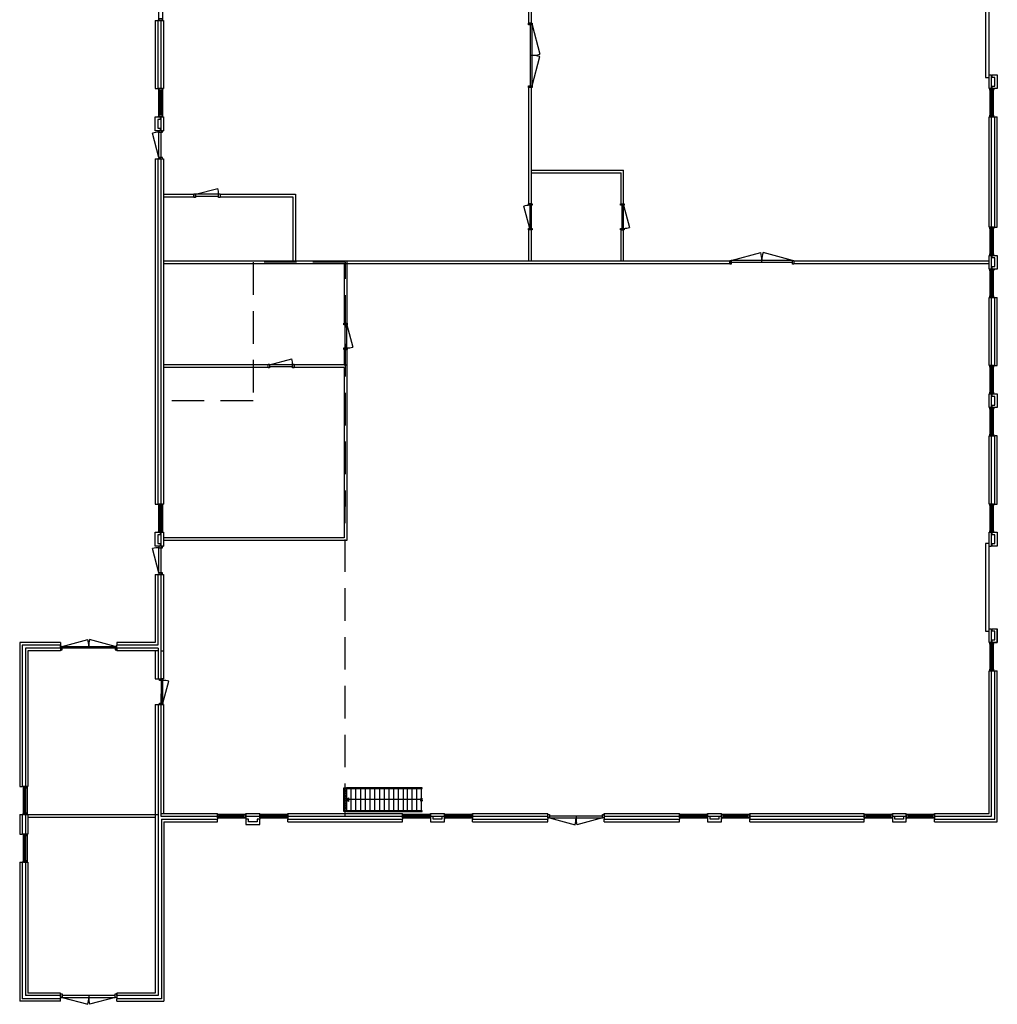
# Model space of a CAD drawing. Header units: millimetres. Extents: x -9653 to 28577, y 30325 to 104483.
# Tile 1 of 3: x -9530 to 28577, y 30325 to 68723. Entities that reach past the tile are written whole.
import ezdxf

# ---------------------------------------------------------------- set-up
doc = ezdxf.new("R2010")
doc.units = ezdxf.units.MM
doc.header["$LTSCALE"] = 100
doc.linetypes.add('DASHED', pattern=[19.05, 12.7, -6.35])
for name, color, linetype in [('AL21----_BUITENWAND', 3, 'Continuous'), ('AL22----_BINNENWAND', 2, 'Continuous'), ('AL24----_TRAPPEN', 7, 'Continuous'), ('AL31----_BUITENKOZIJNEN', 1, 'Continuous'), ('AL32----_BINNENKOZIJNEN', 1, 'Continuous'), ('AL35----_Plafonds', 7, 'DASHED')]:
    doc.layers.add(name, color=color, linetype=linetype)

msp = doc.modelspace()

# ---------------------------------------------------------------- linework, layer by layer
at = {"layer": 'AL21----_BUITENWAND'}
for p, q in [((-4250, 68693), (-4150, 68693)), ((-4250, 68693), (-4250, 66033)), ((-4150, 68693), (-4150, 66033)), ((-4030, 68693), (-3930, 68693)), ((-4030, 68693), (-4030, 66033)), ((-3930, 68693), (-3930, 66033)), ((28257, 66573), (28357, 66573)), ((28257, 66033), (28257, 66573)), ((28357, 66033), (28357, 66573)), ((-4250, 66033), (-4150, 66033)), ((-4030, 66033), (-3930, 66033)), ((28257, 66033), (28357, 66033)), ((-4030, 64933), (-3930, 64933)), ((-4030, 64933), (-4030, 64393)), ((-3930, 64933), (-3930, 64393)), ((28257, 60633), (28257, 64933)), ((28257, 64933), (28357, 64933)), ((28357, 60633), (28357, 64933)), ((28477, 60633), (28477, 64933)), ((28477, 64933), (28577, 64933)), ((28577, 60633), (28577, 64933)), ((-4030, 64393), (-3930, 64393)), ((-4250, 63293), (-4150, 63293)), ((-4250, 63293), (-4250, 49833)), ((-4150, 63293), (-4150, 49833)), ((-4030, 63293), (-3930, 63293)), ((-4030, 63293), (-4030, 49833)), ((-3930, 63293), (-3930, 49833)), ((28257, 61913), (28270, 61913)), ((28257, 61813), (28270, 61813)), ((28257, 60633), (28357, 60633)), ((28477, 60633), (28577, 60633)), ((28257, 59533), (28357, 59533)), ((28257, 58993), (28257, 59533)), ((28357, 58993), (28357, 59533)), ((28257, 58993), (28357, 58993)), ((28257, 55233), (28257, 57893)), ((28257, 57893), (28357, 57893)), ((28357, 55233), (28357, 57893)), ((28477, 55233), (28477, 57893)), ((28477, 57893), (28577, 57893)), ((28577, 55233), (28577, 57893)), ((28257, 55233), (28357, 55233)), ((28477, 55233), (28577, 55233)), ((28357, 54133), (28257, 54133)), ((28257, 53593), (28257, 54133)), ((28357, 53593), (28357, 54133)), ((28357, 53593), (28257, 53593)), ((28257, 49833), (28257, 52493)), ((28357, 52493), (28257, 52493)), ((28357, 49833), (28357, 52493)), ((28477, 49833), (28477, 52493)), ((28577, 52493), (28477, 52493)), ((28577, 49833), (28577, 52493)), ((-4250, 49833), (-4150, 49833)), ((-4030, 49833), (-3930, 49833)), ((28257, 49833), (28357, 49833)), ((28477, 49833), (28577, 49833)), ((-4030, 48733), (-3930, 48733)), ((-4030, 48733), (-4030, 48193)), ((-3930, 48733), (-3930, 48193)), ((28257, 48733), (28357, 48733)), ((28257, 48193), (28257, 48733)), ((28357, 48193), (28357, 48733)), ((-4030, 48193), (-3930, 48193)), ((28257, 48193), (28357, 48193)), ((-4250, 47093), (-4150, 47093)), ((-4250, 47093), (-4250, 44433)), ((-4150, 47093), (-4150, 44333)), ((-4030, 47093), (-3930, 47093)), ((-4030, 47093), (-4030, 44113)), ((-3930, 47093), (-3930, 44113)), ((28257, 44973), (28357, 44973)), ((28257, 44433), (28257, 44973)), ((28357, 44433), (28357, 44973)), ((28477, 44973), (28577, 44973)), ((28577, 44433), (28577, 44973)), ((-9530, 44433), (-9530, 38823)), ((-7933, 44433), (-9530, 44433)), ((-9430, 44333), (-9430, 38823)), ((-7933, 44333), (-9430, 44333)), ((-9310, 44213), (-9310, 38823)), ((-7933, 44213), (-9310, 44213)), ((-7933, 44433), (-7933, 44333)), ((-7933, 44213), (-7933, 44113)), ((-4250, 44433), (-5746, 44433)), ((-5746, 44433), (-5746, 44333)), ((-4150, 44333), (-5746, 44333)), ((-4136, 44213), (-5746, 44213)), ((-5746, 44213), (-5746, 44113)), ((-4136, 44213), (-4136, 44113)), ((28257, 44433), (28357, 44433)), ((28477, 44433), (28577, 44433)), ((-9210, 44113), (-9210, 38823)), ((-7933, 44113), (-9210, 44113)), ((-4136, 44113), (-5746, 44113)), ((-4030, 44113), (-3930, 44113)), ((28257, 37763), (28257, 43333)), ((28257, 43333), (28357, 43333)), ((28357, 37663), (28357, 43333)), ((28477, 37543), (28477, 43333)), ((28477, 43333), (28577, 43333)), ((28577, 37443), (28577, 43333)), ((-9530, 38823), (-9430, 38823)), ((-9310, 38823), (-9210, 38823)), ((-9530, 37723), (-9430, 37723)), ((-9530, 37723), (-9530, 36963)), ((-9430, 37723), (-9430, 36963)), ((-9310, 37723), (-9210, 37723)), ((-9310, 37723), (-9310, 36963)), ((-9210, 37723), (-9210, 36963)), ((-4250, 37723), (-4250, 30763)), ((-4250, 37723), (-4136, 37723)), ((-4136, 37723), (-4136, 30663)), ((-4030, 37763), (-1814, 37763)), ((-4030, 37763), (-4030, 37663)), ((-4030, 37663), (-1814, 37663)), ((-1814, 37663), (-1814, 37763)), ((-714, 37763), (-174, 37763)), ((-714, 37663), (-714, 37763)), ((-714, 37663), (-174, 37663)), ((-174, 37663), (-174, 37763)), ((926, 37763), (5386, 37763)), ((926, 37663), (926, 37763)), ((926, 37663), (5386, 37663)), ((5386, 37663), (5386, 37763)), ((6486, 37763), (7026, 37763)), ((6486, 37663), (6486, 37763)), ((6486, 37663), (7026, 37663)), ((7026, 37663), (7026, 37763)), ((8126, 37763), (11063, 37763)), ((8126, 37663), (8126, 37763)), ((8126, 37663), (11063, 37663)), ((11063, 37663), (11063, 37763)), ((13250, 37763), (16187, 37763)), ((13250, 37663), (13250, 37763)), ((13250, 37663), (16187, 37663)), ((16187, 37663), (16187, 37763)), ((17287, 37763), (17827, 37763)), ((17287, 37663), (17287, 37763)), ((17287, 37663), (17827, 37663)), ((17827, 37663), (17827, 37763)), ((18927, 37763), (23387, 37763)), ((18927, 37663), (18927, 37763)), ((18927, 37663), (23387, 37663)), ((23387, 37663), (23387, 37763)), ((24487, 37663), (24487, 37763)), ((24487, 37763), (25027, 37763)), ((24487, 37663), (25027, 37663)), ((25027, 37663), (25027, 37763)), ((26127, 37763), (28257, 37763)), ((26127, 37663), (26127, 37763)), ((26127, 37663), (28357, 37663)), ((-4002, 37543), (-1814, 37543)), ((-4002, 37543), (-4002, 30543)), ((-3915, 37443), (-1814, 37443)), ((-3915, 37443), (-3915, 30443)), ((-1814, 37443), (-1814, 37543)), ((926, 37443), (926, 37543)), ((926, 37543), (5386, 37543)), ((926, 37443), (5386, 37443)), ((5386, 37443), (5386, 37543)), ((8126, 37443), (8126, 37543)), ((8126, 37543), (11063, 37543)), ((8126, 37443), (11063, 37443)), ((11063, 37443), (11063, 37543)), ((13250, 37443), (13250, 37543)), ((13250, 37543), (16187, 37543)), ((13250, 37443), (16187, 37443)), ((16187, 37443), (16187, 37543)), ((18927, 37443), (18927, 37543)), ((18927, 37543), (23387, 37543)), ((18927, 37443), (23387, 37443)), ((23387, 37443), (23387, 37543)), ((26127, 37443), (26127, 37543)), ((26127, 37543), (28477, 37543)), ((26127, 37443), (28577, 37443)), ((-9530, 36963), (-9430, 36963)), ((-9310, 36963), (-9210, 36963)), ((-9530, 35863), (-9430, 35863)), ((-9530, 35863), (-9530, 30443)), ((-9430, 35863), (-9430, 30543)), ((-9310, 35863), (-9310, 30663)), ((-9310, 35863), (-9210, 35863)), ((-9210, 35863), (-9210, 30763)), ((-7933, 30763), (-9210, 30763)), ((-7933, 30663), (-7933, 30763)), ((-4250, 30763), (-5746, 30763)), ((-5746, 30663), (-5746, 30763)), ((-7933, 30443), (-9530, 30443)), ((-7933, 30543), (-9430, 30543)), ((-7933, 30663), (-9310, 30663)), ((-7933, 30443), (-7933, 30543)), ((-4136, 30663), (-5746, 30663)), ((-5746, 30443), (-5746, 30543)), ((-4002, 30543), (-5746, 30543)), ((-5746, 30443), (-3915, 30443))]:
    msp.add_line(p, q, dxfattribs=at)
for points in [[(28577, 66033), (28377, 66033), (28377, 66133), (28477, 66133), (28477, 66473), (28377, 66473), (28377, 66573), (28577, 66573)], [(-4250, 64933), (-4050, 64933), (-4050, 64833), (-4150, 64833), (-4150, 64493), (-4050, 64493), (-4050, 64393), (-4250, 64393)], [(28577, 58993), (28377, 58993), (28377, 59093), (28477, 59093), (28477, 59433), (28377, 59433), (28377, 59533), (28577, 59533)], [(28577, 53593), (28377, 53593), (28377, 53693), (28477, 53693), (28477, 54033), (28377, 54033), (28377, 54133), (28577, 54133)], [(-4250, 48733), (-4050, 48733), (-4050, 48633), (-4150, 48633), (-4150, 48293), (-4050, 48293), (-4050, 48193), (-4250, 48193)], [(28577, 48193), (28377, 48193), (28377, 48293), (28477, 48293), (28477, 48633), (28377, 48633), (28377, 48733), (28577, 48733)], [(28577, 44433), (28377, 44433), (28377, 44533), (28477, 44533), (28477, 44873), (28377, 44873), (28377, 44973), (28577, 44973)], [(7026, 37443), (7026, 37643), (6926, 37643), (6926, 37543), (6586, 37543), (6586, 37643), (6486, 37643), (6486, 37443)], [(17827, 37443), (17827, 37643), (17727, 37643), (17727, 37543), (17387, 37543), (17387, 37643), (17287, 37643), (17287, 37443)], [(25027, 37443), (25027, 37643), (24927, 37643), (24927, 37543), (24587, 37543), (24587, 37643), (24487, 37643), (24487, 37443)], [(-174, 37343), (-174, 37543), (-274, 37543), (-274, 37443), (-614, 37443), (-614, 37543), (-714, 37543), (-714, 37343)]]:
    msp.add_lwpolyline(points, close=True, dxfattribs=at)
at = {"layer": 'AL22----_BINNENWAND'}
for p, q in [((10320, 68583), (10320, 80763)), ((10420, 68583), (10420, 80763)), ((10420, 68583), (10320, 68583)), ((10320, 61545), (10320, 66083)), ((10420, 66083), (10320, 66083)), ((10420, 61545), (10420, 66083)), ((10427, 62857), (14013, 62857)), ((10427, 62757), (13913, 62757)), ((13913, 61545), (13913, 62757)), ((14013, 61545), (14013, 62857)), ((-3930, 61913), (-2738, 61913)), ((-2738, 61913), (-2738, 61813)), ((-1718, 61913), (-1718, 61813)), ((-1718, 61913), (1220, 61913)), ((1220, 61913), (1220, 59313)), ((-3930, 61813), (-2738, 61813)), ((-1718, 61813), (1120, 61813)), ((1120, 61813), (1120, 59313)), ((10420, 61545), (10320, 61545)), ((13913, 61545), (14013, 61545)), ((10320, 59313), (10320, 60525)), ((10420, 60525), (10320, 60525)), ((10420, 59313), (10420, 60525)), ((13913, 59313), (13913, 60525)), ((13913, 60525), (14013, 60525)), ((14013, 59313), (14013, 60525)), ((-3930, 59313), (18150, 59313)), ((-3930, 59213), (18150, 59213)), ((3120, 59213), (3120, 56883)), ((3220, 59313), (3220, 56883)), ((18150, 59313), (18150, 59213)), ((20650, 59313), (20650, 59213)), ((20650, 59313), (28270, 59313)), ((20650, 59213), (28270, 59213)), ((3120, 56883), (3220, 56883)), ((3120, 55863), (3220, 55863)), ((3120, 55863), (3120, 55263)), ((3220, 55863), (3220, 48413)), ((150, 55263), (-3930, 55263)), ((150, 55163), (-3930, 55163)), ((150, 55163), (150, 55263)), ((3120, 55263), (1170, 55263)), ((1170, 55163), (1170, 55263)), ((3120, 55163), (1170, 55163)), ((3120, 55263), (3220, 55263)), ((3120, 55163), (3120, 48513)), ((3120, 48513), (-3930, 48513)), ((3220, 48413), (-3930, 48413)), ((-4250, 44113), (-4250, 43013)), ((-4136, 44113), (-4136, 43013)), ((-4030, 44113), (-4030, 43013)), ((-3930, 44113), (-3930, 43013)), ((-4250, 43013), (-4136, 43013)), ((-4030, 43013), (-3930, 43013)), ((-4250, 42013), (-4136, 42013)), ((-4250, 42013), (-4250, 37723)), ((-4136, 42013), (-4136, 37723)), ((-4030, 42013), (-3930, 42013)), ((-4030, 42013), (-4030, 37763)), ((-3930, 42013), (-3930, 37763)), ((-9210, 37723), (-4250, 37723)), ((-9210, 37623), (-4250, 37623))]:
    msp.add_line(p, q, dxfattribs=at)
at = {"layer": 'AL24----_TRAPPEN'}
msp.add_line((6137, 38308), (3207, 38308), dxfattribs=at)
for points in [[(3207, 37845), (3107, 37845), (3107, 38770), (3207, 38770)], [(3207, 38740), (6157, 38740), (6157, 38740), (6157, 38740), (6157, 38770), (3207, 38770)], [(3207, 38308), (3282, 38376), (3282, 38240)]]:
    msp.add_lwpolyline(points, close=True, dxfattribs=at)
at = {"layer": 'AL24----_TRAPPEN', "linetype": 'DASHED', "ltscale": 0.05}
msp.add_lwpolyline([(3157, 38770), (3157, 37845)], dxfattribs=at)
at = {"layer": 'AL24----_TRAPPEN'}
for points in [[(3392, 37875), (3392, 38740)], [(3577, 37875), (3577, 38740)], [(3762, 37875), (3762, 38740)], [(3947, 37875), (3947, 38740)], [(4132, 37875), (4132, 38740)], [(4317, 37875), (4317, 38740)], [(4502, 37875), (4502, 38740)], [(4687, 37875), (4687, 38740)], [(4872, 37875), (4872, 38740)], [(5057, 37875), (5057, 38740)], [(5242, 37875), (5242, 38740)], [(5427, 37875), (5427, 38740)], [(5582, 37875), (5582, 38740)], [(5767, 37875), (5767, 38740)], [(5952, 37875), (5952, 38740)], [(6137, 37875), (6137, 38740)], [(6087, 38338), (6187, 38338)], [(6087, 38278), (6187, 38278)], [(3207, 37875), (3207, 37845), (6157, 37845), (6157, 37875), (3207, 37875), (3207, 37845)]]:
    msp.add_lwpolyline(points, dxfattribs=at)
at = {"layer": 'AL31----_BUITENKOZIJNEN'}
for p, q in [((-4030, 68693), (-4150, 68693)), ((-4030, 66033), (-4150, 66033)), ((-4055, 64993), (-4055, 65973)), ((-4030, 64993), (-4030, 65973)), ((-4005, 64993), (-4005, 65973)), ((28332, 64993), (28332, 65973)), ((28357, 66033), (28477, 66033)), ((28357, 64993), (28357, 65973)), ((28382, 64993), (28382, 65973)), ((-4030, 64933), (-4150, 64933)), ((28357, 64933), (28477, 64933)), ((-4100, 63353), (-4354, 64301)), ((-4030, 64393), (-4150, 64393)), ((-4030, 63293), (-4150, 63293)), ((28332, 59593), (28332, 60573)), ((28357, 60633), (28477, 60633)), ((28357, 59593), (28357, 60573)), ((28382, 59593), (28382, 60573)), ((28357, 59533), (28477, 59533)), ((28332, 57953), (28332, 58933)), ((28357, 58993), (28477, 58993)), ((28357, 57953), (28357, 58933)), ((28382, 57953), (28382, 58933)), ((28357, 57893), (28477, 57893)), ((28332, 54193), (28332, 55173)), ((28357, 55233), (28477, 55233)), ((28357, 54193), (28357, 55173)), ((28382, 54193), (28382, 55173)), ((28357, 54133), (28477, 54133)), ((28332, 52553), (28332, 53533)), ((28357, 53593), (28477, 53593)), ((28357, 52553), (28357, 53533)), ((28382, 52553), (28382, 53533)), ((28357, 52493), (28477, 52493)), ((-4030, 49833), (-4150, 49833)), ((-4055, 48793), (-4055, 49773)), ((-4030, 48793), (-4030, 49773)), ((-4005, 48793), (-4005, 49773)), ((28332, 48793), (28332, 49773)), ((28357, 49833), (28477, 49833)), ((28357, 48793), (28357, 49773)), ((28382, 48793), (28382, 49773)), ((-4030, 48733), (-4150, 48733)), ((28357, 48733), (28477, 48733)), ((-4100, 47153), (-4354, 48101)), ((-4030, 48193), (-4150, 48193)), ((-4030, 47093), (-4150, 47093)), ((-7873, 44283), (-6874, 44550)), ((-5806, 44283), (-6804, 44550)), ((-7933, 44213), (-7933, 44333)), ((-6839, 44213), (-6839, 44283)), ((-5746, 44213), (-5746, 44333)), ((28332, 43393), (28332, 44373)), ((28357, 43393), (28357, 44373)), ((28382, 43393), (28382, 44373)), ((28357, 43333), (28477, 43333)), ((-9310, 38823), (-9430, 38823)), ((-9335, 37783), (-9335, 38763)), ((-9310, 37783), (-9310, 38763)), ((-9285, 37783), (-9285, 38763)), ((-9310, 37723), (-9430, 37723)), ((-1814, 37663), (-1814, 37543)), ((-1754, 37688), (-774, 37688)), ((-1754, 37663), (-774, 37663)), ((-1754, 37638), (-774, 37638)), ((-714, 37663), (-714, 37543)), ((-174, 37663), (-174, 37543)), ((-114, 37688), (866, 37688)), ((-114, 37663), (866, 37663)), ((-114, 37638), (866, 37638)), ((926, 37663), (926, 37543)), ((5386, 37663), (5386, 37543)), ((5446, 37688), (6426, 37688)), ((5446, 37663), (6426, 37663)), ((5446, 37638), (6426, 37638)), ((6486, 37663), (6486, 37543)), ((7026, 37663), (7026, 37543)), ((7086, 37688), (8066, 37688)), ((7086, 37663), (8066, 37663)), ((7086, 37638), (8066, 37638)), ((8126, 37663), (8126, 37543)), ((11063, 37663), (11063, 37543)), ((12157, 37663), (12157, 37593)), ((13250, 37663), (13250, 37543)), ((16187, 37663), (16187, 37543)), ((16247, 37688), (17227, 37688)), ((16247, 37663), (17227, 37663)), ((16247, 37638), (17227, 37638)), ((17287, 37663), (17287, 37543)), ((17827, 37663), (17827, 37543)), ((17887, 37688), (18867, 37688)), ((17887, 37663), (18867, 37663)), ((17887, 37638), (18867, 37638)), ((18927, 37663), (18927, 37543)), ((23387, 37663), (23387, 37543)), ((23447, 37688), (24427, 37688)), ((23447, 37663), (24427, 37663)), ((23447, 37638), (24427, 37638)), ((24487, 37663), (24487, 37543)), ((25027, 37663), (25027, 37543)), ((25087, 37688), (26067, 37688)), ((25087, 37663), (26067, 37663)), ((25087, 37638), (26067, 37638)), ((26127, 37663), (26127, 37543)), ((11123, 37593), (12122, 37325)), ((13190, 37593), (12192, 37325)), ((-9310, 36963), (-9430, 36963)), ((-9335, 35923), (-9335, 36903)), ((-9310, 35923), (-9310, 36903)), ((-9285, 35923), (-9285, 36903)), ((-9310, 35863), (-9430, 35863)), ((-7933, 30663), (-7933, 30543)), ((-7873, 30593), (-6874, 30325)), ((-6839, 30663), (-6839, 30593)), ((-5806, 30593), (-6804, 30325)), ((-5746, 30663), (-5746, 30543))]:
    msp.add_line(p, q, dxfattribs=at)
for points in [[(28117, 66473), (28257, 66473), (28257, 69893), (28117, 69893)], [(-3960, 68693), (-4100, 68693), (-4100, 69793), (-3960, 69793)], [(-3960, 68693), (-3960, 68753), (-4100, 68753), (-4100, 68693)], [(-3960, 64933), (-4100, 64933), (-4100, 66033), (-3960, 66033)], [(-3960, 65973), (-3960, 66033), (-4100, 66033), (-4100, 65973)], [(28287, 64933), (28427, 64933), (28427, 66033), (28287, 66033)], [(28287, 65973), (28287, 66033), (28427, 66033), (28427, 65973)], [(-3960, 64933), (-3960, 64993), (-4100, 64993), (-4100, 64933)], [(28287, 64933), (28287, 64993), (28427, 64993), (28427, 64933)], [(-3960, 64333), (-3960, 64393), (-4100, 64393), (-4100, 64333)], [(-4030, 63353), (-4100, 63353), (-4100, 64333), (-4030, 64333)], [(-3960, 63293), (-3960, 63353), (-4100, 63353), (-4100, 63293)], [(28287, 59533), (28427, 59533), (28427, 60633), (28287, 60633)], [(28287, 60573), (28287, 60633), (28427, 60633), (28427, 60573)], [(28287, 59533), (28287, 59593), (28427, 59593), (28427, 59533)], [(28287, 57893), (28427, 57893), (28427, 58993), (28287, 58993)], [(28287, 58933), (28287, 58993), (28427, 58993), (28427, 58933)], [(28287, 57893), (28287, 57953), (28427, 57953), (28427, 57893)], [(28287, 54133), (28427, 54133), (28427, 55233), (28287, 55233)], [(28287, 55173), (28287, 55233), (28427, 55233), (28427, 55173)], [(28287, 54133), (28287, 54193), (28427, 54193), (28427, 54133)], [(28287, 52493), (28427, 52493), (28427, 53593), (28287, 53593)], [(28287, 53533), (28287, 53593), (28427, 53593), (28427, 53533)], [(28287, 52493), (28287, 52553), (28427, 52553), (28427, 52493)], [(-3960, 48733), (-4100, 48733), (-4100, 49833), (-3960, 49833)], [(-3960, 49773), (-3960, 49833), (-4100, 49833), (-4100, 49773)], [(28287, 48733), (28427, 48733), (28427, 49833), (28287, 49833)], [(28287, 49773), (28287, 49833), (28427, 49833), (28427, 49773)], [(-3960, 48733), (-3960, 48793), (-4100, 48793), (-4100, 48733)], [(28287, 48733), (28287, 48793), (28427, 48793), (28427, 48733)], [(-3960, 48133), (-3960, 48193), (-4100, 48193), (-4100, 48133)], [(-4030, 47153), (-4100, 47153), (-4100, 48133), (-4030, 48133)], [(28117, 44873), (28257, 44873), (28257, 48293), (28117, 48293)], [(-3960, 47093), (-3960, 47153), (-4100, 47153), (-4100, 47093)], [(-7933, 44143), (-7873, 44143), (-7873, 44283), (-7933, 44283)], [(-7873, 44213), (-7873, 44283), (-5806, 44283), (-5806, 44213)], [(-5806, 44143), (-5746, 44143), (-5746, 44283), (-5806, 44283)], [(28287, 43333), (28427, 43333), (28427, 44433), (28287, 44433)], [(28287, 44373), (28287, 44433), (28427, 44433), (28427, 44373)], [(28287, 43333), (28287, 43393), (28427, 43393), (28427, 43333)], [(-9240, 37723), (-9380, 37723), (-9380, 38823), (-9240, 38823)], [(-9240, 38763), (-9240, 38823), (-9380, 38823), (-9380, 38763)], [(-9240, 37723), (-9240, 37783), (-9380, 37783), (-9380, 37723)], [(-1814, 37733), (-1814, 37593), (-714, 37593), (-714, 37733)], [(-1814, 37733), (-1754, 37733), (-1754, 37593), (-1814, 37593)], [(-774, 37733), (-714, 37733), (-714, 37593), (-774, 37593)], [(-174, 37733), (-174, 37593), (926, 37593), (926, 37733)], [(-174, 37733), (-114, 37733), (-114, 37593), (-174, 37593)], [(866, 37733), (926, 37733), (926, 37593), (866, 37593)], [(5386, 37733), (5386, 37593), (6486, 37593), (6486, 37733)], [(5386, 37733), (5446, 37733), (5446, 37593), (5386, 37593)], [(6426, 37733), (6486, 37733), (6486, 37593), (6426, 37593)], [(7026, 37733), (7026, 37593), (8126, 37593), (8126, 37733)], [(7026, 37733), (7086, 37733), (7086, 37593), (7026, 37593)], [(8066, 37733), (8126, 37733), (8126, 37593), (8066, 37593)], [(11063, 37733), (11123, 37733), (11123, 37593), (11063, 37593)], [(11123, 37663), (11123, 37593), (13190, 37593), (13190, 37663)], [(13190, 37733), (13250, 37733), (13250, 37593), (13190, 37593)], [(16187, 37733), (16187, 37593), (17287, 37593), (17287, 37733)], [(16187, 37733), (16247, 37733), (16247, 37593), (16187, 37593)], [(17227, 37733), (17287, 37733), (17287, 37593), (17227, 37593)], [(17827, 37733), (17827, 37593), (18927, 37593), (18927, 37733)], [(17827, 37733), (17887, 37733), (17887, 37593), (17827, 37593)], [(18867, 37733), (18927, 37733), (18927, 37593), (18867, 37593)], [(23387, 37733), (23447, 37733), (23447, 37593), (23387, 37593)], [(23387, 37733), (23387, 37593), (24487, 37593), (24487, 37733)], [(24427, 37733), (24487, 37733), (24487, 37593), (24427, 37593)], [(25027, 37733), (25087, 37733), (25087, 37593), (25027, 37593)], [(25027, 37733), (25027, 37593), (26127, 37593), (26127, 37733)], [(26067, 37733), (26127, 37733), (26127, 37593), (26067, 37593)], [(-9240, 35863), (-9380, 35863), (-9380, 36963), (-9240, 36963)], [(-9240, 36903), (-9240, 36963), (-9380, 36963), (-9380, 36903)], [(-9240, 35863), (-9240, 35923), (-9380, 35923), (-9380, 35863)], [(-7933, 30733), (-7873, 30733), (-7873, 30593), (-7933, 30593)], [(-5806, 30733), (-5746, 30733), (-5746, 30593), (-5806, 30593)], [(-7873, 30663), (-7873, 30593), (-5806, 30593), (-5806, 30663)]]:
    msp.add_lwpolyline(points, close=True, dxfattribs=at)
for centre, radius, start, end in [((-4100, 63299), 1034, 90, 104.2323), ((-4100, 47099), 1034, 90, 104.2323), ((-7873, 44283), 1034, 0, 15), ((-5806, 44283), 1033, 165, 180), ((11123, 37593), 1034, 345, 0), ((13190, 37593), 1033, 180, 195), ((-7873, 30593), 1034, 345, 0), ((-5806, 30593), 1033, 180, 195)]:
    msp.add_arc(centre, radius, start, end, dxfattribs=at)
at = {"layer": 'AL32----_BINNENKOZIJNEN'}
for p, q in [((10440, 68523), (10747, 67379)), ((10370, 67333), (10440, 67333)), ((10440, 66143), (10747, 67286)), ((-2678, 61913), (-1808, 62146)), ((10350, 60585), (10117, 61454)), ((14013, 61485), (14246, 60615)), ((18210, 59333), (19354, 59639)), ((20590, 59333), (19447, 59639)), ((19400, 59263), (19400, 59333)), ((3220, 56823), (3453, 55953)), ((210, 55263), (1080, 55496)), ((-4136, 43013), (-4016, 43013)), ((-3946, 42073), (-3717, 42927)), ((-4136, 42013), (-4016, 42013))]:
    msp.add_line(p, q, dxfattribs=at)
for points in [[(10300, 68523), (10300, 68583), (10440, 68583), (10440, 68523)], [(10370, 66143), (10440, 66143), (10440, 68523), (10370, 68523)], [(10300, 66083), (10300, 66143), (10440, 66143), (10440, 66083)], [(-2678, 61793), (-2738, 61793), (-2738, 61933), (-2678, 61933)], [(-1778, 61843), (-1778, 61913), (-2678, 61913), (-2678, 61843)], [(-1718, 61793), (-1778, 61793), (-1778, 61933), (-1718, 61933)], [(10300, 61485), (10300, 61545), (10440, 61545), (10440, 61485)], [(10350, 60585), (10420, 60585), (10420, 61485), (10350, 61485)], [(13893, 61485), (13893, 61545), (14033, 61545), (14033, 61485)], [(13943, 60585), (14013, 60585), (14013, 61485), (13943, 61485)], [(10300, 60525), (10300, 60585), (10440, 60585), (10440, 60525)], [(13893, 60525), (13893, 60585), (14033, 60585), (14033, 60525)], [(18210, 59193), (18150, 59193), (18150, 59333), (18210, 59333)], [(20590, 59263), (20590, 59333), (18210, 59333), (18210, 59263)], [(20650, 59193), (20590, 59193), (20590, 59333), (20650, 59333)], [(3100, 56823), (3100, 56883), (3240, 56883), (3240, 56823)], [(3150, 55923), (3220, 55923), (3220, 56823), (3150, 56823)], [(3100, 55863), (3100, 55923), (3240, 55923), (3240, 55863)], [(210, 55143), (150, 55143), (150, 55283), (210, 55283)], [(1110, 55193), (1110, 55263), (210, 55263), (210, 55193)], [(1170, 55143), (1110, 55143), (1110, 55283), (1170, 55283)], [(-4086, 42953), (-4086, 43013), (-3946, 43013), (-3946, 42953)], [(-4016, 42073), (-3946, 42073), (-3946, 43013), (-4016, 43013)], [(-4086, 42013), (-4086, 42073), (-3946, 42073), (-3946, 42013)]]:
    msp.add_lwpolyline(points, close=True, dxfattribs=at)
for centre, radius, start, end in [((10440, 68366), 1034, 270, 287.2461), ((10440, 66299), 1034, 72.7539, 90), ((-2678, 61913), 900, 0, 15), ((10350, 60585), 900, 90, 105), ((14013, 61485), 900, 270, 285), ((18367, 59333), 1034, 0, 17.2461), ((20434, 59333), 1034, 162.7539, 180), ((3220, 56823), 900, 270, 285), ((210, 55263), 900, 0, 15), ((-3946, 41919), 1034, 77.203, 90)]:
    msp.add_arc(centre, radius, start, end, dxfattribs=at)
at = {"layer": 'AL35----_Plafonds'}
msp.add_lwpolyline([(3170, 59263), (-430, 59263), (-430, 53863), (-4030, 53863), (-4030, 37663), (3156, 37663)], close=True, dxfattribs=at)

doc.saveas('drawing.dxf')
